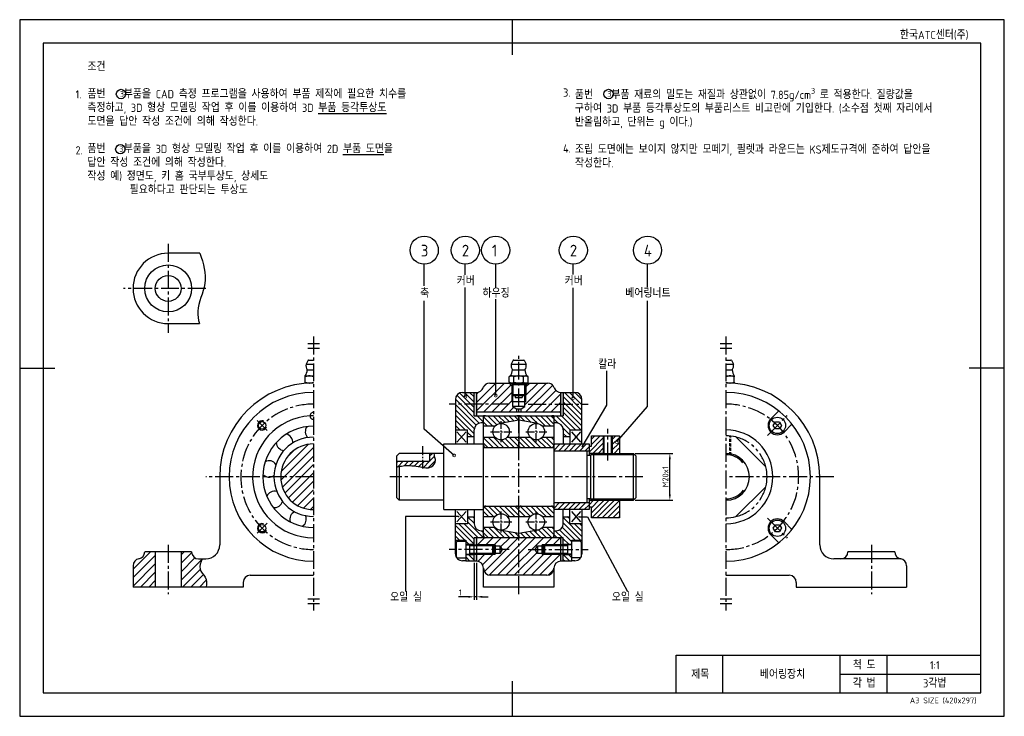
# Model space of a CAD drawing. Header units: millimetres. Extents: x 0 to 420, y 0 to 297.
import ezdxf
from ezdxf.enums import TextEntityAlignment as Align

# ---------------------------------------------------------------- set-up
doc = ezdxf.new("R2010")
doc.units = ezdxf.units.MM
doc.header["$LTSCALE"] = 0.4
for name, pattern in [('CENTER2', [28.575, 19.05, -3.175, 3.175, -3.175]), ('HIDDEN2', [4.7625, 3.175, -1.5875]), ('PHANTOM2', [31.75, 15.875, -3.175, 3.175, -3.175, 3.175, -3.175])]:
    doc.linetypes.add(name, pattern=pattern)
for name, color, linetype in [('가는선', 1, 'Continuous'), ('가상선', 1, 'PHANTOM2'), ('문자', 2, 'Continuous'), ('숨은선', 2, 'HIDDEN2'), ('외형선', 3, 'Continuous'), ('윤곽선', 5, 'Continuous'), ('중심선', 1, 'CENTER2')]:
    doc.layers.add(name, color=color, linetype=linetype)
doc.styles.get("Standard").update_dxf_attribs({"font": 'isocp.shx', "bigfont": 'whgtxt.shx'})
doc.dimstyles.new('ISO-25', dxfattribs={"dimtxt": 2.5, "dimasz": 2.5, "dimexe": 1.25, "dimexo": 0.625, "dimtad": 1, "dimdec": 4, "dimtxsty": 'Standard', "dimcen": 2.5, "dimadec": 4, "dimazin": 2, "dimtfac": 1, "dimtdec": 4, "dimtmove": 0, "dimatfit": 3, "dimfxl": 0, "dimarcsym": 0})

# ---------------------------------------------------------------- blocks, each defined once
blk = doc.blocks.new('_DotSmall')
at = {"color": 0, "linetype": 'ByBlock', "const_width": 0.5}
blk.add_lwpolyline([(-0.0625, 0, 1), (0.0625, 0, 1)], format="xyb", close=True, dxfattribs=at)
blk = doc.blocks.new('*D5')
at = {"color": 0, "lineweight": -2, "transparency": 16777216}
for p, q in [((193.86, 65.48), (193.86, 49.7)), ((194.86, 65.48), (194.86, 49.7)), ((191.36, 50.95), (187.11, 50.95)), ((194.86, 50.95), (193.86, 50.95)), ((197.36, 50.95), (199.86, 50.95))]:
    blk.add_line(p, q, dxfattribs=at)
at = {"color": 0, "transparency": 16777216}
for points in [[(191.36, 51.37), (191.36, 50.54), (193.86, 50.95)], [(197.36, 51.37), (197.36, 50.54), (194.86, 50.95)]]:
    blk.add_solid(points, dxfattribs=at)
at = {"layer": 'Defpoints', "color": 0, "transparency": 16777216}
for p in [(193.86, 66.1), (194.86, 66.1), (193.86, 50.95)]:
    blk.add_point(p, dxfattribs=at)
at = {"color": 0, "transparency": 16777216, "insert": (187.98, 52.83), "char_height": 2.5, "attachment_point": 5}
blk.add_mtext('1', dxfattribs=at)
blk = doc.blocks.new('*D6')
at = {"color": 0, "lineweight": -2, "transparency": 16777216}
for p, q in [((262.48, 112.1), (278.57, 112.1)), ((277.32, 94.6), (277.32, 109.6)), ((262.48, 92.1), (278.57, 92.1))]:
    blk.add_line(p, q, dxfattribs=at)
at = {"color": 0, "transparency": 16777216}
for points in [[(276.9, 109.6), (277.74, 109.6), (277.32, 112.1)], [(276.9, 94.6), (277.74, 94.6), (277.32, 92.1)]]:
    blk.add_solid(points, dxfattribs=at)
at = {"layer": 'Defpoints', "color": 0, "transparency": 16777216}
for p in [(261.86, 112.1), (277.32, 112.1), (261.86, 92.1)]:
    blk.add_point(p, dxfattribs=at)
at = {"color": 0, "transparency": 16777216, "insert": (275.44, 102.1), "char_height": 2.5, "attachment_point": 5, "rotation": 90}
blk.add_mtext('M20x1', dxfattribs=at)
blk = doc.blocks.new('*U4')
at = {"layer": '가는선'}
h = blk.add_hatch(dxfattribs=at)
h.set_pattern_fill('ANSI31', color=256, scale=0.8)
h.paths.add_polyline_path([(230.85858, 66.10285), (230.85858, 69.10252), (223.88823, 69.10249), (222.85881, 69.10249), (222.85881, 69.48149), (220.85881, 69.48148), (219.88481, 71.10248), (220.8588, 72.72348), (222.8588, 72.72349), (222.8588, 73.10249), (230.85858, 73.10252), (230.85858, 76.10285), (194.85858, 76.10285), (194.85858, 73.1024), (201.82939, 73.10242), (202.8588, 73.10242), (202.8588, 72.72342), (204.8588, 72.72343), (205.8328, 71.10243), (204.85881, 69.48143), (202.85881, 69.48142), (202.85881, 69.10242), (194.85858, 69.1024), (194.85858, 66.10285, -0.414213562), (197.85858, 63.10285, 0.414213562), (200.85858, 60.10285), (224.85858, 60.10285, 0.414213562), (227.85858, 63.10285, -0.414213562)])
h.paths.add_polyline_path([(202.85881, 69.48142), (202.2084, 69.48142), (201.8294, 69.10242), (202.85881, 69.10242)], flags=17)
h.paths.add_polyline_path([(202.8588, 73.10242), (201.82939, 73.10242), (202.20839, 72.72342), (202.8588, 72.72342)], flags=17)
h.paths.add_polyline_path([(223.50923, 69.48149), (222.85881, 69.48149), (222.85881, 69.10249), (223.88823, 69.10249)], flags=17)
h.paths.add_polyline_path([(223.88822, 73.10249), (222.8588, 73.10249), (222.8588, 72.72349), (223.50922, 72.72349)], flags=16)
h.paths.add_polyline_path([(209.85858, 141.10285), (209.35858, 141.10285), (209.35858, 142.10285), (200.51544, 142.10285, 0.317837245), (197.68701, 140.10285, -0.317837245), (194.85858, 138.10285), (194.85858, 129.60285), (211.85858, 129.60285), (211.85858, 131.14507), (210.26458, 132.10285), (210.26458, 134.10285), (209.85858, 134.10285)])
h.paths.add_polyline_path([(210.26458, 136.8103), (209.85858, 137.2163), (209.85858, 134.10285), (210.26458, 134.10285)], flags=17)
h.paths.add_polyline_path([(230.85858, 138.10285, -0.317837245), (228.03016, 140.10285, 0.317837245), (225.20173, 142.10285), (216.35858, 142.10285), (216.35858, 141.10285), (215.85858, 141.10285), (215.85858, 137.2163), (215.85858, 134.10285), (215.45258, 134.10285), (215.45258, 132.10285), (213.85858, 131.14507), (213.85858, 129.60285), (230.85858, 129.60285)])
h.paths.add_polyline_path([(215.85858, 137.2163), (215.45258, 136.8103), (215.45258, 134.10285), (215.85858, 134.10285)], flags=17)
h = blk.add_hatch(color=256, dxfattribs=at)
h.dxf.hatch_style = 1
h.paths.add_polyline_path([(209.85858, 142.10285), (209.35858, 142.10285), (209.35858, 141.10285), (209.85858, 141.10285)])
h.paths.add_polyline_path([(216.35858, 142.10285), (215.85858, 142.10285), (215.85858, 141.10285), (216.35858, 141.10285)])
h = blk.add_hatch(dxfattribs=at)
h.set_pattern_fill('ANSI31', color=256, scale=0.5, angle=90)
h.paths.add_polyline_path([(193.85858, 68.85239), (190.25882, 68.85238), (190.25882, 66.10285), (193.85858, 66.10285)])
h.paths.add_polyline_path([(197.85858, 79.10285), (196.85858, 79.10285, -0.414213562), (193.85858, 82.10285), (193.85858, 85.10285), (191.05858, 85.10285), (191.05858, 82.10285), (185.85858, 82.10285), (185.85858, 75.10237), (190.25879, 75.10238), (190.2588, 73.35238), (193.85858, 73.35239), (193.85858, 76.10285), (197.85858, 76.10285)])
h.paths.add_polyline_path([(196.85858, 125.10285), (197.85858, 125.10285), (197.85858, 128.10285), (193.85858, 128.10285), (193.85858, 138.10285), (188.85858, 138.10285, 0.414213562), (185.85858, 135.10285), (185.85858, 122.10285), (191.05858, 122.10285), (191.05858, 119.10285), (193.85858, 119.10285), (193.85858, 122.10285, -0.414213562)])
h = blk.add_hatch(color=256, dxfattribs=at)
h.dxf.hatch_style = 1
h.paths.add_polyline_path([(194.85858, 69.1024), (193.85858, 69.10239), (193.85858, 66.10285), (194.85858, 66.10285)])
h.paths.add_polyline_path([(194.85858, 76.10285), (193.85858, 76.10285), (193.85858, 73.10239), (194.85858, 73.1024)])
h.paths.add_polyline_path([(231.85858, 69.10252), (230.85858, 69.10252), (230.85858, 66.10285), (231.85858, 66.10285)])
h.paths.add_polyline_path([(231.85858, 76.10285), (230.85858, 76.10285), (230.85858, 73.10252), (231.85858, 73.10252)])
h.paths.add_polyline_path([(231.85858, 138.10285), (230.85858, 138.10285), (230.85858, 128.10285), (231.85858, 128.10285)])
h.paths.add_polyline_path([(194.85858, 138.10285), (193.85858, 138.10285), (193.85858, 128.10285), (194.85858, 128.10285)])
h = blk.add_hatch(dxfattribs=at)
h.set_pattern_fill('ANSI31', color=256, scale=0.5, angle=90)
h.paths.add_polyline_path([(235.45882, 68.85253), (231.85858, 68.85252), (231.85858, 66.10285), (235.45882, 66.10285)])
h.paths.add_polyline_path([(239.85858, 82.10285), (234.65858, 82.10285), (234.65858, 85.10285), (231.85858, 85.10285), (231.85858, 82.10285, -0.414213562), (228.85858, 79.10285), (227.85858, 79.10285), (227.85858, 76.10285), (231.85858, 76.10285), (231.85858, 73.35252), (235.4588, 73.35253), (235.45879, 75.10253), (239.85858, 75.10255)])
h.paths.add_polyline_path([(239.85858, 135.10285, 0.414213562), (236.85858, 138.10285), (231.85858, 138.10285), (231.85858, 128.10285), (227.85858, 128.10285), (227.85858, 125.10285), (228.85858, 125.10285, -0.414213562), (231.85858, 122.10285), (231.85858, 119.10285), (234.65858, 119.10285), (234.65858, 122.10285), (239.85858, 122.10285)])
h = blk.add_hatch(dxfattribs=at)
h.set_pattern_fill('ANSI31', color=256, scale=0.5, angle=90)
h.paths.add_polyline_path([(212.85858, 126.23945), (212.85858, 127.10285, 0.414213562), (211.85858, 128.10285), (198.85858, 128.10285, 0.414213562), (197.85858, 127.10285), (197.85858, 123.70185), (202.75046, 123.70185, -0.167307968), (204.74908, 124.80952)])
h.paths.add_polyline_path([(227.85858, 127.10285, 0.414213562), (226.85858, 128.10285), (213.85858, 128.10285, 0.414213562), (212.85858, 127.10285), (212.85858, 126.23945), (220.96809, 124.80952, -0.167307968), (222.96671, 123.70185), (227.85858, 123.70185)])
h.paths.add_polyline_path([(212.85858, 119.00385), (207.96671, 119.00385, -0.445147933), (202.75046, 119.00385), (197.85858, 119.00385), (197.85858, 115.60285, 0.414213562), (198.85858, 114.60285), (211.85858, 114.60285, 0.414213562), (212.85858, 115.60285)])
h.paths.add_polyline_path([(227.85858, 119.00385), (222.96671, 119.00385, -0.445147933), (217.75046, 119.00385), (212.85858, 119.00385), (212.85858, 115.60285, 0.414213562), (213.85858, 114.60285), (226.85858, 114.60285, 0.414213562), (227.85858, 115.60285)])
h.paths.add_polyline_path([(212.85858, 88.60285, 0.414213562), (211.85858, 89.60285), (198.85858, 89.60285, 0.414213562), (197.85858, 88.60285), (197.85858, 85.20185), (202.75046, 85.20185, -0.445147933), (207.96671, 85.20185), (212.85858, 85.20185)])
h.paths.add_polyline_path([(227.85858, 88.60285, 0.414213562), (226.85858, 89.60285), (213.85858, 89.60285, 0.414213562), (212.85858, 88.60285), (212.85858, 85.20185), (217.75046, 85.20185, -0.445147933), (222.96671, 85.20185), (227.85858, 85.20185)])
h.paths.add_polyline_path([(204.74908, 79.39617, -0.167307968), (202.75046, 80.50385), (197.85858, 80.50385), (197.85858, 77.10285, 0.414213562), (198.85858, 76.10285), (211.85858, 76.10285, 0.414213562), (212.85858, 77.10285), (212.85858, 77.96625)])
h.paths.add_polyline_path([(227.85858, 80.50385), (222.96671, 80.50385, -0.167307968), (220.96809, 79.39617), (212.85858, 77.96625), (212.85858, 77.10285, 0.414213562), (213.85858, 76.10285), (226.85858, 76.10285, 0.414213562), (227.85858, 77.10285)])
h = blk.add_hatch(dxfattribs=at)
h.set_pattern_fill('ANSI31', color=256, scale=0.5)
h.paths.add_polyline_path([(255.85858, 92.10285), (244.84423, 92.10285), (243.31708, 92.10285), (242.85858, 91.64435), (242.85858, 89.10285), (243.85858, 89.10285), (243.85858, 84.60285), (255.85858, 84.60285)])
h.paths.add_polyline_path([(243.90632, 92.64435), (243.85858, 92.64435), (243.31708, 92.10285), (244.84423, 92.10285)])
h.paths.add_polyline_path([(248.85858, 119.60285), (243.85858, 119.60285), (243.85858, 115.10285), (242.85858, 115.10285), (242.85858, 112.56135), (243.31708, 112.10285), (248.85858, 112.10285)])
h.paths.add_polyline_path([(255.85858, 119.60285), (252.85858, 119.60285), (252.85858, 112.10285), (255.85858, 112.10285)])
h.paths.add_polyline_path([(252.85858, 119.60285), (252.47958, 119.60285), (252.47958, 112.10285), (252.85858, 112.10285)])
h.paths.add_polyline_path([(249.23758, 119.60285), (248.85858, 119.60285), (248.85858, 112.10285), (249.23758, 112.10285)])
h.paths.add_polyline_path([(244.84423, 112.10285), (243.31708, 112.10285), (243.85858, 111.56135), (243.90632, 111.56135)])
h = blk.add_hatch(dxfattribs=at)
h.set_pattern_fill('ANSI31', color=256, scale=0.8)
h.paths.add_polyline_path([(125.33953, 116.10285, 1), (125.33953, 88.10285)])
h = blk.add_hatch(dxfattribs=at)
h.set_pattern_fill('ANSI31', color=256, scale=0.5)
h.paths.add_polyline_path([(242.85858, 116.10285), (227.85858, 116.10285), (227.85858, 113.10285), (242.85858, 113.10285)])
h.paths.add_polyline_path([(242.85858, 91.10285), (227.85858, 91.10285), (227.85858, 88.10285), (242.85858, 88.10285)])
h = blk.add_hatch(dxfattribs=at)
h.set_pattern_fill('ANSI31', color=256, scale=0.5)
h.set_pattern_definition([(45, (0, -1), (-1.122532, 1.122532), [])])
edge = h.paths.add_edge_path()
edge.add_spline(control_points=[(161.85858, 106.50835), (162.4406, 106.62737), (165.41975, 107.1359), (169.91008, 106.6702), (175.30843, 105.29302), (177.82889, 108.5397), (176.95273, 110.60807), (176.86779, 111.64839), (176.87005, 112.10285)], knot_values=[3.016205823, 3.016205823, 3.016205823, 3.016205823, 4.801372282, 12.150391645, 16.740534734, 20.002934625, 21.781942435, 23.146512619, 23.146512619, 23.146512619, 23.146512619], degree=3, periodic=0)
edge.add_line((176.87005, 112.10285), (174.85858, 112.10285))
edge.add_line((174.85858, 112.10285), (174.85858, 108.60285))
edge.add_line((174.85858, 108.60285), (160.85858, 108.60285))
edge.add_line((160.85858, 108.60285), (160.85858, 106.28666))
edge.add_spline(control_points=[(160.85858, 106.28666), (161.19186, 106.36554), (161.52519, 106.44017), (161.85858, 106.50835)], knot_values=[1.99359643, 1.99359643, 1.99359643, 1.99359643, 3.016205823, 3.016205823, 3.016205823, 3.016205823], degree=3, periodic=0)
h = blk.add_hatch(dxfattribs=at)
h.set_pattern_fill('ANSI31', color=256, scale=0.8)
h.paths.add_polyline_path([(57.83953, 70.10285), (53.33953, 70.10285, -0.365977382), (50.83953, 67.14481, 0.365977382), (48.33953, 64.18677), (48.33953, 55.10285), (57.83953, 55.10285)])
edge = h.paths.add_edge_path()
edge.add_spline(control_points=[(79.56088, 55.10285), (79.84683, 56.63295), (79.78643, 59.39447), (75.97042, 62.72566), (77.19834, 65.60128), (77.83953, 67.10285)], knot_values=[0, 0, 0, 0, 4.505482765, 8.539044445, 12.946902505, 12.946902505, 12.946902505, 12.946902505], degree=3, periodic=0)
edge.add_line((77.83953, 67.10285), (76.33953, 67.10285))
edge.add_arc((76.33953, 70.10285), 3, 180, 270, ccw=False)
edge.add_line((73.33953, 70.10285), (68.83953, 70.10285))
edge.add_line((68.83953, 70.10285), (68.83953, 55.10285))
edge.add_line((68.83953, 55.10285), (79.56088, 55.10285))
for p, q in [((203.03982, 182.8388), (203.03982, 192.73048)), ((203.03982, 136.78119), (203.03982, 177.91734))]:
    blk.add_line(p, q)
for points in [[(172.57017, 183.54566), (172.57017, 192.73048)], [(190.08439, 188.15277), (190.08439, 192.73048)], [(236.14808, 188.3157), (236.14808, 192.73048)], [(267.82045, 182.98452), (267.82045, 192.73048)], [(190.08439, 136.2717), (190.08439, 182.86796)], [(236.14808, 135.77191), (236.14808, 182.74482)], [(185.31672, 111.25519), (172.57017, 122.4669), (172.57017, 177.11314)], [(254.70782, 116.9536), (267.82045, 132.13285), (267.82045, 177.19244)]]:
    blk.add_lwpolyline(points)
for centre in [(43.2165, 265.31547), (251.17406, 265.31547), (42.92693, 241.7741)]:
    blk.add_circle(centre, 2)
at = {"layer": 'Defpoints'}
blk.add_lwpolyline([(0, 0), (420, 0), (420, 297), (0, 297)], close=True, dxfattribs=at)
at = {"layer": '가는선'}
for p, q in [((122.83953, 158.90285), (127.83953, 158.90285)), ((122.83953, 156.90285), (127.83953, 156.90285)), ((298.78392, 158.90285), (303.78392, 158.90285)), ((298.78392, 156.90285), (303.78392, 156.90285)), ((209.85858, 141.10285), (209.85858, 134.10285)), ((210.31316, 141.4894), (210.31316, 136.76172)), ((215.404, 136.76172), (215.404, 141.4894)), ((215.85858, 134.10285), (215.85858, 141.10285)), ((248.85858, 119.60285), (248.85858, 112.10285)), ((252.85858, 112.10285), (252.85858, 119.60285)), ((249.23758, 112.10285), (243.31708, 112.10285)), ((262.46058, 111.50085), (243.80153, 111.50085)), ((243.80153, 92.70485), (262.46058, 92.70485)), ((243.31708, 92.10285), (255.85858, 92.10285)), ((202.24739, 72.68442), (192.0088, 72.68439)), ((202.8588, 73.10242), (194.8588, 73.1024)), ((230.8588, 73.10252), (222.8588, 73.10249)), ((233.7088, 72.68453), (223.47022, 72.68449)), ((192.00881, 69.52039), (202.2474, 69.52042)), ((194.85881, 69.1024), (202.85881, 69.10242)), ((222.85881, 69.10249), (230.85881, 69.10252)), ((223.47023, 69.52049), (233.70881, 69.52053)), ((122.83953, 50.10285), (127.83953, 50.10285)), ((122.83953, 48.10285), (127.83953, 48.10285)), ((298.78392, 50.10285), (303.78392, 50.10285)), ((298.78392, 48.10285), (303.78392, 48.10285)), ((300, 10), (300, 26.00228)), ((350, 10), (350, 26.00228)), ((370, 10), (370, 26.00228)), ((350, 17.99458), (410, 17.99458))]:
    blk.add_line(p, q, dxfattribs=at)
for centre, radius, start, end in [((103.41922, 124.02316), 2, 72.1835569, 341.4280953), ((301.28392, 102.10285), 9.398, 39.8764705, 90), ((301.28392, 102.10285), 9.398, 270, 322.561971), ((103.41922, 80.18254), 2, 74.1799682, 337.2678983)]:
    blk.add_arc(centre, radius, start, end, dxfattribs=at)
for points, knots in [([(76.87548, 197.42346), (78.44311, 193.09376), (80.66165, 184.79326), (75.1861, 174.84109), (76.1603, 169.17042), (76.66744, 167.42346)], [3.856666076, 3.856666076, 3.856666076, 3.856666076, 17.095718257, 29.272728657, 34.696380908, 34.696380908, 34.696380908, 34.696380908]), ([(160.85858, 106.28666), (161.77366, 106.50325), (165.08517, 107.1706), (169.91008, 106.6702), (175.30843, 105.29302), (177.82889, 108.5397), (176.95273, 110.60807), (176.86779, 111.64839), (176.87005, 112.10285)], [1.99359643, 1.99359643, 1.99359643, 1.99359643, 4.801372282, 12.150391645, 16.740534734, 20.002934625, 21.781942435, 23.146512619, 23.146512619, 23.146512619, 23.146512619]), ([(77.83953, 67.10285), (77.19834, 65.60128), (75.97042, 62.72566), (79.78643, 59.39447), (79.84683, 56.63295), (79.56088, 55.10285)], [0, 0, 0, 0, 4.40785806, 8.441419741, 12.946902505, 12.946902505, 12.946902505, 12.946902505])]:
    blk.add_open_spline(points, degree=3, knots=knots, dxfattribs=at)
at = {"layer": '가상선'}
for centre, radius, start, end in [((125.33953, 128.10285), 1.5, 181.6529922, 270), ((301.28392, 102.10285), 17.5, 13.9972809, 76.0027191), ((301.28392, 102.10285), 17.5, 283.9972809, 346.0027191)]:
    blk.add_arc(centre, radius, start, end, dxfattribs=at)
at = {"layer": '숨은선'}
for p, q in [((302.88392, 111.36365), (302.88392, 119.52955)), ((303.28392, 111.28557), (303.28392, 119.48818))]:
    blk.add_line(p, q, dxfattribs=at)
at = {"layer": '외형선'}
for p, q in [((210, 297), (210, 282)), ((76.87548, 197.42346), (63.33953, 197.42346)), ((63.33953, 167.42346), (76.66744, 167.42346)), ((123.03281, 151.79801), (122.14539, 150.15764)), ((123.20872, 151.90285), (125.33953, 151.90285)), ((210.55187, 151.79801), (209.66445, 150.15764)), ((210.72778, 151.90285), (214.98939, 151.90285)), ((215.1653, 151.79801), (216.05272, 150.15764)), ((301.28392, 151.90285), (303.41473, 151.90285)), ((303.59064, 151.79801), (304.47806, 150.15764)), ((0, 148.5), (15, 148.5)), ((122.14539, 150.15764), (125.33953, 150.15764)), ((122.68953, 147.67615), (125.33953, 147.67615)), ((209.66445, 150.15764), (216.05272, 150.15764)), ((210.20858, 147.67615), (215.50858, 147.67615)), ((301.28392, 150.15764), (304.47806, 150.15764)), ((301.28392, 147.67615), (303.93392, 147.67615)), ((420, 148.5), (405, 148.5)), ((121.83953, 145.10285), (125.33953, 145.10285)), ((121.83953, 142.41545), (121.83953, 144.79024)), ((209.35858, 145.10285), (208.81713, 144.79024)), ((208.81713, 142.41545), (208.81713, 144.79024)), ((209.35858, 145.10285), (216.35858, 145.10285)), ((210.83786, 142.41545), (210.83786, 144.79024)), ((214.87931, 142.41545), (214.87931, 144.79024)), ((216.35858, 145.10285), (216.90004, 144.79024)), ((216.90004, 142.41545), (216.90004, 144.79024)), ((301.28392, 145.10285), (304.78392, 145.10285)), ((304.78392, 142.41545), (304.78392, 144.79024)), ((125.33953, 142.10285), (121.83953, 142.10285)), ((121.83953, 141.94943), (121.83953, 142.10285)), ((200.51544, 142.10285), (225.20173, 142.10285)), ((209.35858, 142.10285), (208.81713, 142.41545)), ((209.35858, 141.10285), (209.35858, 142.10285)), ((209.85858, 141.10285), (209.35858, 141.10285)), ((209.85858, 142.10285), (209.85858, 137.2163)), ((209.85858, 141.4894), (215.85858, 141.4894)), ((215.85858, 142.10285), (215.85858, 137.2163)), ((216.35858, 141.10285), (215.85858, 141.10285)), ((216.35858, 142.10285), (216.90004, 142.41545)), ((216.35858, 142.10285), (216.35858, 141.10285)), ((304.78392, 142.10285), (301.28392, 142.10285)), ((304.78392, 141.94943), (304.78392, 142.10285)), ((185.85858, 135.10285), (185.85858, 116.10285)), ((188.85858, 138.10285), (194.85858, 138.10285)), ((193.85858, 128.10285), (193.85858, 138.10285)), ((194.85858, 138.10285), (194.85858, 128.10285)), ((209.85858, 137.2163), (215.85858, 137.2163)), ((210.47203, 136.60285), (209.85858, 137.2163)), ((210.26458, 136.8103), (210.26458, 132.10285)), ((215.24513, 136.60285), (210.47203, 136.60285)), ((211.35858, 136.60285), (211.35858, 135.90285)), ((211.35858, 135.90285), (214.35858, 135.90285)), ((214.35858, 136.60285), (214.35858, 135.90285)), ((215.24513, 136.60285), (215.85858, 137.2163)), ((215.45258, 132.10285), (215.45258, 136.8103)), ((230.85858, 138.10285), (236.85858, 138.10285)), ((230.85858, 128.10285), (230.85858, 138.10285)), ((231.85858, 138.10285), (231.85858, 128.10285)), ((239.85858, 116.10285), (239.85858, 135.10285)), ((215.85858, 134.10285), (209.85858, 134.10285)), ((210.26458, 132.10285), (211.85858, 131.14507)), ((215.45258, 132.10285), (210.26458, 132.10285)), ((211.85858, 131.14507), (211.85858, 129.60285)), ((211.85858, 131.14507), (213.85858, 131.14507)), ((213.85858, 131.14507), (215.45258, 132.10285)), ((213.85858, 129.60285), (213.85858, 131.14507)), ((321.61797, 128.09374), (323.75372, 130.22949)), ((193.85858, 128.10285), (197.85858, 128.10285)), ((230.85858, 129.60285), (194.85858, 129.60285)), ((197.85858, 76.10285), (197.85858, 128.10285)), ((198.56761, 128.05958), (197.85858, 128.05958)), ((198.85858, 128.10285), (211.85858, 128.10285)), ((212.85858, 126.23945), (204.74908, 124.80952)), ((213.56761, 128.05958), (212.14956, 128.05958)), ((212.85858, 127.10285), (212.85858, 114.60285)), ((220.96809, 124.80952), (212.85858, 126.23945)), ((213.85858, 128.10285), (226.85858, 128.10285)), ((227.85858, 128.05958), (227.14956, 128.05958)), ((227.85858, 128.10285), (231.85858, 128.10285)), ((227.85858, 128.10285), (227.85858, 76.10285)), ((320.37581, 126.85158), (321.61797, 128.09374)), ((185.85858, 122.10285), (191.05858, 122.10285)), ((191.05858, 116.10285), (191.05858, 122.10285)), ((193.85858, 116.10285), (193.85858, 122.10285)), ((197.85858, 125.10285), (196.85858, 125.10285)), ((202.75046, 123.70185), (197.85858, 123.70185)), ((227.85858, 123.70185), (222.96671, 123.70185)), ((228.85858, 125.10285), (227.85858, 125.10285)), ((231.85858, 122.10285), (231.85858, 116.10285)), ((234.65858, 122.10285), (239.85858, 122.10285)), ((234.65858, 122.10285), (234.65858, 116.10285)), ((321.47218, 124.02316), (322.33821, 125.52316)), ((322.33821, 122.52316), (321.47218, 124.02316)), ((322.33821, 125.52316), (324.07026, 125.52316)), ((324.07026, 122.52316), (322.33821, 122.52316)), ((324.07026, 125.52316), (324.93628, 124.02316)), ((324.93628, 124.02316), (324.07026, 122.52316)), ((329.41057, 124.57264), (326.03266, 121.19473)), ((186.51352, 121.34716), (190.40365, 116.85854)), ((190.40365, 121.34716), (186.51352, 116.85854)), ((193.85858, 119.10285), (191.05858, 119.10285)), ((197.85858, 119.00385), (202.75046, 119.00385)), ((207.96671, 119.00385), (217.75046, 119.00385)), ((222.96671, 119.00385), (227.85858, 119.00385)), ((234.65858, 119.10285), (231.85858, 119.10285)), ((235.31352, 121.34716), (239.20365, 116.85854)), ((239.20365, 121.34716), (235.31352, 116.85854)), ((243.85858, 119.60285), (255.85858, 119.60285)), ((243.85858, 115.10285), (243.85858, 119.60285)), ((249.23758, 119.60285), (249.23758, 112.10285)), ((252.47958, 112.10285), (252.47958, 119.60285)), ((255.85858, 119.60285), (255.85858, 112.10285)), ((305.51675, 119.08322), (318.2643, 106.33567)), ((180.85858, 116.10285), (197.85858, 116.10285)), ((180.85858, 88.10285), (180.85858, 116.10285)), ((197.85858, 114.60285), (227.85858, 114.60285)), ((227.85858, 116.10285), (242.85858, 116.10285)), ((242.85858, 116.10285), (242.85858, 111.30285)), ((242.85858, 115.10285), (243.85858, 115.10285)), ((160.85858, 111.10285), (161.85858, 112.10285)), ((160.85858, 93.10285), (160.85858, 111.10285)), ((180.85858, 112.10285), (161.85858, 112.10285)), ((174.85858, 112.10285), (174.85858, 108.60285)), ((242.85858, 113.10285), (227.85858, 113.10285)), ((241.85858, 113.10285), (241.85858, 91.10285)), ((241.85858, 111.30285), (243.45858, 111.30285)), ((243.85858, 111.56135), (242.85858, 112.56135)), ((243.45858, 111.30285), (244.84423, 112.10285)), ((243.45858, 111.30285), (243.45858, 92.90285)), ((243.90632, 111.56135), (243.85858, 111.56135)), ((243.85858, 111.53379), (243.85858, 111.56135)), ((244.84423, 92.10285), (244.84423, 112.10285)), ((244.84423, 112.10285), (261.85858, 112.10285)), ((261.85858, 92.10285), (261.85858, 112.10285)), ((262.85858, 111.10285), (261.85858, 112.10285)), ((262.85858, 111.10285), (262.85858, 93.10285)), ((174.85858, 108.60285), (160.85858, 108.60285)), ((161.85858, 106.50835), (161.85858, 92.10285)), ((85.33953, 102.10285), (85.33953, 73.10285)), ((341.28392, 73.10285), (341.28392, 102.10285)), ((318.2643, 97.87002), (305.51675, 85.12247)), ((160.85858, 93.10285), (161.85858, 92.10285)), ((241.85858, 92.90285), (243.45858, 92.90285)), ((242.85858, 92.90285), (242.85858, 88.10285)), ((242.85858, 91.64435), (243.85858, 92.64435)), ((243.45858, 92.90285), (244.84423, 92.10285)), ((243.85858, 92.64435), (243.85858, 92.67191)), ((243.85858, 92.64435), (243.90632, 92.64435)), ((262.85858, 93.10285), (261.85858, 92.10285)), ((180.85858, 92.10285), (161.85858, 92.10285)), ((197.85858, 89.60285), (227.85858, 89.60285)), ((212.85858, 77.10285), (212.85858, 89.60285)), ((227.85858, 91.10285), (242.85858, 91.10285)), ((243.85858, 89.10285), (242.85858, 89.10285)), ((243.85858, 84.60285), (243.85858, 89.10285)), ((244.84423, 92.10285), (261.85858, 92.10285)), ((255.85858, 92.10285), (255.85858, 84.60285)), ((180.85858, 88.10285), (197.85858, 88.10285)), ((185.85858, 69.32542), (185.85858, 88.10285)), ((186.51352, 87.34716), (190.40365, 82.85854)), ((190.40365, 87.34716), (186.51352, 82.85854)), ((191.05858, 88.10285), (191.05858, 82.10285)), ((191.05858, 85.10285), (193.85858, 85.10285)), ((193.85858, 88.10285), (193.85858, 82.10285)), ((197.85858, 85.20185), (202.75046, 85.20185)), ((207.96671, 85.20185), (217.75046, 85.20185)), ((222.96671, 85.20185), (227.85858, 85.20185)), ((242.85858, 88.10285), (227.85858, 88.10285)), ((231.85858, 82.10285), (231.85858, 88.10285)), ((231.85858, 85.10285), (234.65858, 85.10285)), ((234.65858, 82.10285), (234.65858, 88.10285)), ((235.31352, 87.34716), (239.20365, 82.85854)), ((239.20365, 87.34716), (235.31352, 82.85854)), ((239.85858, 88.10285), (239.85858, 69.32558)), ((255.85858, 84.60285), (243.85858, 84.60285)), ((191.05858, 82.10285), (185.85858, 82.10285)), ((202.75046, 80.50385), (197.85858, 80.50385)), ((227.85858, 80.50385), (222.96671, 80.50385)), ((239.85858, 82.10285), (234.65858, 82.10285)), ((321.47218, 80.18254), (322.33821, 81.68254)), ((322.33821, 78.68254), (321.47218, 80.18254)), ((322.33821, 81.68254), (324.07026, 81.68254)), ((324.07026, 81.68254), (324.93628, 80.18254)), ((324.93628, 80.18254), (324.07026, 78.68254)), ((326.03266, 83.01096), (329.41057, 79.63305)), ((193.85858, 66.10285), (193.85858, 76.10285)), ((231.85858, 76.10285), (193.85858, 76.10285)), ((194.85858, 76.10285), (194.85858, 66.10285)), ((196.85858, 79.10285), (197.85858, 79.10285)), ((212.85858, 77.96625), (204.74908, 79.39617)), ((220.96809, 79.39617), (212.85858, 77.96625)), ((227.85858, 79.10285), (228.85858, 79.10285)), ((230.85858, 66.10285), (230.85858, 76.10285)), ((231.85858, 66.10285), (231.85858, 76.10285)), ((321.61797, 76.11195), (320.37581, 77.35411)), ((323.75372, 73.9762), (321.61797, 76.11195)), ((324.07026, 78.68254), (322.33821, 78.68254)), ((185.85879, 75.10237), (190.25879, 75.10238)), ((186.25882, 68.00237), (186.2588, 74.20237)), ((186.6588, 74.60237), (190.2588, 74.60238)), ((190.25879, 75.10238), (190.25882, 66.10238)), ((190.2588, 73.35238), (193.85858, 73.35239)), ((190.3588, 73.10238), (201.82939, 73.10242)), ((192.00881, 69.10239), (192.0088, 73.10239)), ((201.8294, 69.10242), (201.82939, 73.10242)), ((202.2588, 72.67301), (201.82939, 73.10242)), ((202.20839, 72.72342), (204.8588, 72.72343)), ((202.2588, 72.67301), (202.25881, 69.53184)), ((202.8588, 73.10242), (202.85881, 69.10242)), ((204.8588, 72.72343), (205.8328, 71.10243)), ((204.8588, 72.72343), (204.85881, 69.48143)), ((219.88481, 71.10248), (220.8588, 72.72348)), ((220.8588, 72.72348), (223.50922, 72.72349)), ((220.8588, 72.72348), (220.85881, 69.48148)), ((222.85881, 69.10249), (222.8588, 73.10249)), ((223.4588, 72.67308), (223.88822, 73.10249)), ((223.45881, 69.53191), (223.4588, 72.67308)), ((235.3588, 73.10253), (223.88822, 73.10249)), ((223.88822, 73.10249), (223.88823, 69.10249)), ((231.85858, 73.35252), (235.4588, 73.35253)), ((233.7088, 73.10253), (233.70881, 69.10253)), ((235.45879, 75.10253), (239.85879, 75.10255)), ((235.45882, 66.10253), (235.45879, 75.10253)), ((239.0588, 74.60255), (235.4588, 74.60253)), ((239.4588, 74.20255), (239.45882, 68.00255)), ((73.33953, 70.10285), (53.33953, 70.10285)), ((57.83953, 70.10285), (57.83953, 55.10285)), ((68.83953, 70.10285), (68.83953, 55.10285)), ((186.65882, 67.60237), (190.25882, 67.60238)), ((193.85858, 68.85239), (190.25882, 68.85238)), ((190.35881, 69.10238), (201.8294, 69.10242)), ((202.25881, 69.53184), (201.8294, 69.10242)), ((204.85881, 69.48143), (202.2084, 69.48142)), ((205.8328, 71.10243), (204.85881, 69.48143)), ((220.85881, 69.48148), (219.88481, 71.10248)), ((223.50923, 69.48149), (220.85881, 69.48148)), ((223.45881, 69.53191), (223.88823, 69.10249)), ((235.35881, 69.10253), (223.88823, 69.10249)), ((235.45882, 68.85253), (231.85858, 68.85252)), ((239.05882, 67.60255), (235.45882, 67.60253)), ((373.28392, 70.10285), (353.28392, 70.10285)), ((48.33953, 64.18677), (48.33953, 55.10285)), ((76.33953, 67.10285), (79.33953, 67.10285)), ((190.25882, 66.32543), (188.85859, 66.32542)), ((194.85858, 66.10285), (190.25882, 66.10285)), ((197.85858, 55.10285), (197.85858, 63.10285)), ((227.85858, 63.10285), (227.85858, 55.10285)), ((235.45882, 66.10285), (230.85858, 66.10285)), ((236.85859, 66.32558), (235.45882, 66.32558)), ((375.98854, 67.10285), (347.28392, 67.10285)), ((378.28392, 64.18677), (378.28392, 55.10285)), ((98.33953, 60.10285), (125.33953, 60.10285)), ((224.85858, 60.10285), (200.85858, 60.10285)), ((301.28392, 60.10285), (328.28392, 60.10285)), ((95.33953, 55.10285), (48.33953, 55.10285)), ((95.33953, 57.10285), (95.33953, 55.10285)), ((227.85858, 55.10285), (197.85858, 55.10285)), ((331.28392, 57.10285), (331.28392, 55.10285)), ((331.28392, 55.10285), (378.28392, 55.10285)), ((210, 15), (210, 0))]:
    blk.add_line(p, q, dxfattribs=at)
for centre, radius in [((172.57017, 198.73048), 6), ((190.08439, 198.73048), 6), ((203.03982, 198.73048), 6), ((236.14808, 198.73048), 6), ((267.82045, 198.73048), 6), ((63.33953, 182.42346), 10), ((63.33953, 182.42346), 5.5), ((323.20423, 124.02316), 3.5), ((103.41922, 124.02316), 1.6), ((205.35858, 121.35285), 3.51), ((220.35858, 121.35285), 3.51), ((205.35858, 82.85285), 3.51), ((220.35858, 82.85285), 3.51), ((103.41922, 80.18254), 1.6), ((323.20423, 80.18254), 3.5)]:
    blk.add_circle(centre, radius, dxfattribs=at)
for centre, radius, start, end in [((63.33953, 182.42346), 15, 90, 270), ((123.20872, 151.70285), 0.2, 90, 151.5871761), ((210.72778, 151.70285), 0.2, 90, 151.5871761), ((214.98939, 151.70285), 0.2, 28.4128239, 90), ((303.41473, 151.70285), 0.2, 28.4128239, 90), ((116.71448, 148.22276), 6, 328.6687015, 354.7729981), ((125.33953, 149.55764), 3.25, 169.3612907, 215.3745904), ((204.23354, 148.22276), 6, 328.6687015, 354.7729981), ((212.85858, 149.55764), 3.25, 169.3612907, 215.3745904), ((212.85858, 149.55764), 3.25, 324.6254096, 10.6387093), ((221.48363, 148.22276), 6, 185.2270019, 211.3312985), ((301.28392, 149.55764), 3.25, 324.6254096, 10.6387093), ((309.90897, 148.22276), 6, 185.2270019, 211.3312985), ((125.33953, 102.10285), 40, 90, 180), ((194.85858, 141.10285), 3, 270, 340.5287794), ((200.51544, 139.10285), 3, 90, 160.5287794), ((225.20173, 139.10285), 3, 19.4712206, 90), ((230.85858, 141.10285), 3, 199.4712206, 270), ((301.28392, 102.10285), 40, 0, 90), ((125.33953, 102.10285), 36, 90, 270), ((188.85858, 135.10285), 3, 90, 180), ((236.85858, 135.10285), 3, 0, 90), ((301.28392, 102.10285), 36, 270, 90), ((125.33953, 102.10285), 26, 93.3059843, 270), ((125.33953, 128.10285), 1.5, 90, 139.4100501), ((198.85858, 127.10285), 1, 90, 180), ((211.85858, 127.10285), 1, 0, 90), ((213.85858, 127.10285), 1, 90, 180), ((226.85858, 127.10285), 1, 0, 90), ((323.20423, 124.02316), 4, 135, 315), ((125.33953, 102.10285), 21.599, 90, 270), ((125.33953, 121.35285), 3.51, 141.764608, 226.0188114), ((196.85858, 122.10285), 3, 90, 180), ((228.85858, 122.10285), 3, 0, 90), ((301.28392, 102.10285), 20, 270, 90), ((125.33953, 102.10285), 16.901, 90, 270), ((112.96586, 116.8492), 3.51, 353.9811886, 78.235392), ((205.35858, 116.8492), 3.51, 140.0928922, 142.1309529), ((205.35858, 116.8492), 3.51, 37.8690471, 39.9071078), ((220.35858, 116.8492), 3.51, 140.0928922, 142.1309529), ((220.35858, 116.8492), 3.51, 37.8690471, 39.9071078), ((301.28392, 102.10285), 17.5, 76.0027191, 90), ((112.96586, 116.8492), 3.51, 181.764608, 266.0188114), ((125.33953, 102.10285), 14, 90, 270), ((198.85858, 115.60285), 1, 180, 270), ((211.85858, 115.60285), 1, 270, 0), ((213.85858, 115.60285), 1, 180, 270), ((226.85858, 115.60285), 1, 270, 0), ((301.28392, 102.10285), 10, 270, 90), ((106.38198, 105.44557), 3.51, 33.9811886, 118.235392), ((301.28392, 102.10285), 17.5, 346.0027191, 13.9972809), ((106.38198, 105.44557), 3.51, 221.764608, 306.0188114), ((108.66854, 92.47785), 3.51, 73.9811886, 158.235392), ((108.66854, 92.47785), 3.51, 261.764608, 346.0188114), ((198.85858, 88.60285), 1, 90, 180), ((211.85858, 88.60285), 1, 0, 90), ((213.85858, 88.60285), 1, 90, 180), ((226.85858, 88.60285), 1, 0, 90), ((118.75564, 84.01376), 3.51, 113.9811886, 198.235392), ((118.75564, 84.01376), 3.51, 301.764608, 26.0188114), ((205.35858, 87.35649), 3.51, 217.8690471, 219.9071078), ((205.35858, 87.35649), 3.51, 320.0928922, 322.1309529), ((220.35858, 87.35649), 3.51, 217.8690471, 219.9071078), ((220.35858, 87.35649), 3.51, 320.0928922, 322.1309529), ((301.28392, 102.10285), 17.5, 270, 283.9972809), ((323.20423, 80.18254), 4, 45, 225), ((196.85858, 82.10285), 3, 180, 270), ((228.85858, 82.10285), 3, 270, 0), ((198.85858, 77.10285), 1, 180, 270), ((211.85858, 77.10285), 1, 270, 0), ((213.85858, 77.10285), 1, 180, 270), ((226.85858, 77.10285), 1, 270, 0), ((79.33953, 73.10285), 6, 270, 0), ((186.6588, 74.20237), 0.4, 90.0001914, 180.0001914), ((190.3588, 73.20238), 0.1, 180.0001914, 270.0001914), ((235.3588, 73.20253), 0.1, 270.0001914, 0.0001914), ((239.0588, 74.20255), 0.4, 0.0001914, 90.0001914), ((347.28392, 73.10285), 6, 180, 270), ((50.33953, 70.10285), 3, 279.5940682, 0), ((76.33953, 70.10285), 3, 180, 270), ((188.85858, 69.32542), 3, 180, 270.0001914), ((186.65882, 68.00237), 0.4, 180.0001914, 270.0001914), ((190.35882, 69.00238), 0.1, 90.0001914, 180.0001914), ((235.35882, 69.00253), 0.1, 0.0001914, 90.0001914), ((236.85858, 69.32558), 3, 270.0001914, 0), ((239.05882, 68.00255), 0.4, 270.0001914, 0.0001914), ((350.28392, 70.10285), 3, 270, 0), ((376.28392, 70.10285), 3, 180, 260.4059318), ((51.33953, 64.18677), 3, 99.5940682, 180), ((194.85858, 63.10285), 3, 0, 90), ((200.85858, 63.10285), 3, 180, 270), ((224.85858, 63.10285), 3, 270, 0), ((230.85858, 63.10285), 3, 90, 180), ((375.28392, 64.18677), 3, 0, 80.4059318), ((98.33953, 57.10285), 3, 90, 180), ((328.28392, 57.10285), 3, 0, 90)]:
    blk.add_arc(centre, radius, start, end, dxfattribs=at)
for points in [[(121.83953, 144.79024), (121.83953, 145.10285), (121.83953, 145.10285)], [(123.58953, 145.10285), (122.77735, 145.10285), (121.83953, 144.79024)], [(125.33953, 144.79024), (124.4017, 145.10285), (123.58953, 145.10285)], [(209.8275, 145.10285), (209.35858, 145.10285), (208.81713, 144.79024)], [(210.83786, 144.79024), (210.29641, 145.10285), (209.8275, 145.10285)], [(212.85858, 145.10285), (211.92076, 145.10285), (210.83786, 144.79024)], [(214.87931, 144.79024), (213.79641, 145.10285), (212.85858, 145.10285)], [(215.88967, 145.10285), (215.42076, 145.10285), (214.87931, 144.79024)], [(216.90004, 144.79024), (216.35858, 145.10285), (215.88967, 145.10285)], [(303.03392, 145.10285), (302.22175, 145.10285), (301.28392, 144.79024)], [(304.78392, 144.79024), (303.8461, 145.10285), (303.03392, 145.10285)], [(304.78392, 145.10285), (304.78392, 145.10285), (304.78392, 144.79024)], [(121.83953, 142.10285), (121.83953, 142.10285), (121.83953, 142.41545)], [(121.83953, 142.41545), (122.77735, 142.10285), (123.58953, 142.10285)], [(123.58953, 142.10285), (124.4017, 142.10285), (125.33953, 142.41545)], [(208.81713, 142.41545), (209.35858, 142.10285), (209.8275, 142.10285)], [(209.8275, 142.10285), (210.29641, 142.10285), (210.83786, 142.41545)], [(210.83786, 142.41545), (211.92076, 142.10285), (212.85858, 142.10285)], [(212.85858, 142.10285), (213.79641, 142.10285), (214.87931, 142.41545)], [(214.87931, 142.41545), (215.42076, 142.10285), (215.88967, 142.10285)], [(215.88967, 142.10285), (216.35858, 142.10285), (216.90004, 142.41545)], [(301.28392, 142.41545), (302.22175, 142.10285), (303.03392, 142.10285)], [(303.03392, 142.10285), (303.8461, 142.10285), (304.78392, 142.41545)], [(304.78392, 142.41545), (304.78392, 142.10285), (304.78392, 142.10285)]]:
    blk.add_rational_spline(points, [1, 1.0379548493, 1], degree=2, dxfattribs=at)
blk.add_open_spline([(124.20045, 129.07881), (124.07724, 128.93501), (123.98308, 128.76869), (123.86066, 128.41735), (123.83518, 128.23174), (123.84015, 128.05958)], degree=3, knots=[0.9526753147, 0.9526753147, 0.9526753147, 0.9526753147, 1.0220995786, 1.0220995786, 1.0942490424, 1.0942490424, 1.0942490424, 1.0942490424], dxfattribs=at)
at = {"layer": '윤곽선'}
for p, q in [((280, 26.00228), (410, 26.00228)), ((280, 10), (280, 26.00228))]:
    blk.add_line(p, q, dxfattribs=at)
blk.add_lwpolyline([(10, 10), (410, 10), (410, 287), (10, 287)], close=True, dxfattribs=at)
at = {"layer": '중심선'}
for p, q in [((63.33953, 201.42346), (63.33953, 163.42346)), ((79.33953, 182.42346), (44.33953, 182.42346)), ((125.33953, 161.90285), (125.33953, 45.10285)), ((301.28392, 161.90285), (301.28392, 45.10285)), ((212.85858, 52.10285), (212.85858, 154.90285)), ((208.8326, 133.10244), (183.2586, 133.10236)), ((216.88457, 133.10244), (242.45857, 133.10236)), ((105.54054, 121.90184), (101.2979, 126.14448)), ((318.96159, 119.78052), (327.44687, 128.2658)), ((250.85858, 109.10285), (250.85858, 122.60285)), ((125.33953, 102.10285), (79.33953, 102.10285)), ((265.85858, 102.10285), (157.85858, 102.10285)), ((347.28392, 102.10285), (301.28392, 102.10285)), ((318.96159, 84.42518), (327.44687, 75.9399)), ((105.54054, 82.30386), (101.2979, 78.06122)), ((63.33953, 73.10285), (63.33953, 52.10285)), ((363.28392, 73.10285), (363.28392, 52.10285)), ((208.8328, 71.10244), (183.25881, 71.10236)), ((216.88437, 71.10244), (242.45836, 71.10236))]:
    blk.add_line(p, q, dxfattribs=at)
at = {"layer": '중심선', "ltscale": 0.5}
for p, q in [((205.35858, 116.84285), (205.35858, 125.86285)), ((220.35858, 116.84285), (220.35858, 125.86285)), ((200.84858, 121.35285), (209.86858, 121.35285)), ((215.84858, 121.35285), (224.86858, 121.35285)), ((171.85858, 115.10285), (171.85858, 105.60285)), ((205.35858, 78.34285), (205.35858, 87.36285)), ((220.35858, 78.34285), (220.35858, 87.36285)), ((200.84858, 82.85285), (209.86858, 82.85285)), ((215.84858, 82.85285), (224.86858, 82.85285))]:
    blk.add_line(p, q, dxfattribs=at)
at = {"layer": '중심선'}
for centre, radius, start, end in [((125.33953, 102.10285), 31, 90, 270), ((301.28392, 102.10285), 31, 270, 90), ((125.33953, 102.10285), 26, 90, 92.6448792)]:
    blk.add_arc(centre, radius, start, end, dxfattribs=at)
at = {"xscale": 2.5, "yscale": 2.5, "zscale": 2.5}
for p, rotation in [((190.08439, 136.2717), 270), ((203.03982, 136.78119), 270), ((236.14808, 135.77191), 270), ((254.70782, 116.9536), 229.1778186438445), ((185.31672, 111.25519), 318.6655312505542)]:
    blk.add_blockref('_DotSmall', p, dxfattribs=dict(at, rotation=rotation))
for s, insert, char_height, width, attachment_point in [('\\A1;조건\\P\\P품번 {\\fGulim|b0|i0|c129|p50;   } 부품을 CAD 측정 프로그램을 사용하여 부품 제작에 필요한 치수를 측정하고, 3D 형상 모델링 작업 후 이를 이용하여 3D {\\L부품 등각투상도} 도면을 답안 작성 조건에 의해 작성한다.\\P\\P품번 {\\fGulim|b0|i0|c129|p50;   } 부품을 3D 형상 모델링 작업 후 이를 이용하여 2D {\\L부품 도면}을 답안 작성 조건에 의해 작성한다.\\P작성 예) 정면도, 키 홈 국부투상도, 상세도\\P         필요하다고 판단되는 투상도', (28.88918, 250.65177), 3.5, 137.1322907, 4), ('\\A1;\\P\\P품번 {\\fGulim|b0|i0|c129|p50;   } 부품 재료의 밀도는 재질과 상관없이 7.85g/cm{\\H0.7x;\\S3^ ;} 로 적용한다. 질량값을 구하여 3D 부품 등각투상도의 부품리스트 비고란에 기입한다. (소수점 첫째 자리에서 반올림하고, 단위는 g 이다.)\\P\\P조립 도면에는 보이지 않지만 모떼기, 필렛과 라운드는 KS제도규격에 준하여 답안을 작성한다.', (236.84674, 256.78907), 3.5, 137.1322907, 4), ('\\A1;1.', (23.84311, 265.15875), 3.5, 138.280415, 4), ('3', (42.70858, 266.61263), 2.5, 11.5936727, 1), ('\\A1;3.', (231.80067, 265.94756), 3.5, 138.280415, 4), ('3', (250.66614, 266.61263), 2.5, 11.5936727, 1), ('\\A1;4.', (231.80067, 242.0921), 3.5, 138.280415, 4), ('\\A1;2.', (23.84311, 241.30328), 3.5, 138.280415, 4), ('3', (42.41901, 243.07125), 2.5, 11.5936727, 1)]:
    blk.add_mtext(s, dxfattribs=dict(insert=insert, char_height=char_height, width=width, attachment_point=attachment_point))
at = {"layer": '문자'}
for s, height, p in [('한국ATC센터(주)', 3.5, (390.08159, 290.48223)), ('3', 5, (172.7266, 198.54991)), ('2', 5, (190.15851, 198.54991)), ('1', 5, (202.52646, 198.54991)), ('2', 5, (236.2222, 198.54991)), ('4', 5, (267.97688, 198.54991)), ('척 도', 3.5, (360.23509, 21.79434)), ('1:1', 3.5, (390.33584, 21.79434)), ('제목', 3.5, (290.2951, 17.80549)), ('베어링장치', 3.5, (325.41265, 17.80549)), ('각 법', 3.5, (360.23509, 14.04929)), ('3각법', 3.5, (390.33584, 14.04929)), ('A3 SIZE (420x297)', 2.5, (393.91469, 6.75475))]:
    blk.add_text(s, height=height, dxfattribs=at).set_placement(p, align=Align.MIDDLE_CENTER)
at = {"layer": '문자', "char_height": 3.5, "width": 45.8097529, "attachment_point": 5}
for s, insert in [('커버', (190.25663, 185.54822)), ('커버', (236.32032, 185.54822)), ('축', (172.74242, 180.30951)), ('하우징', (203.21206, 180.30951)), ('베어링너트', (267.99269, 180.30951)), ('칼라', (250.60951, 149.99196)), ('오일 실', (164.79589, 50.7134)), ('오일 실', (259.39818, 50.7134))]:
    blk.add_mtext(s, dxfattribs=dict(at, insert=insert))
dim = blk.add_linear_dim(base=(277.31937, 112.10285), p1=(261.85858, 92.10285), p2=(261.85858, 112.10285), angle=90, text='M<>x1', dimstyle='ISO-25', override={"dimldrblk": 'DotSmall'})
dim.commit()
dim.dimension.update_dxf_attribs({"geometry": '*D6', "text_midpoint": (275.44413, 102.10285)})
dim = blk.add_linear_dim(base=(193.85858, 50.95495), p1=(194.85858, 66.10285), p2=(193.85858, 66.10285), dimstyle='ISO-25', override={"dimldrblk": 'DotSmall'})
dim.commit()
dim.dimension.update_dxf_attribs({"geometry": '*D5', "text_midpoint": (187.98358, 52.82995)})
for points in [[(239.99402, 114.94733), (250.43727, 132.67711), (250.43727, 147.31169)], [(187.22767, 85.131), (164.62365, 85.131), (164.62365, 53.2427)], [(238.55026, 85.06478), (242.15134, 85.06478), (259.22594, 53.2427)]]:
    blk.add_leader(points, dimstyle='ISO-25', override={"dimgap": 0.625, "dimtad": 0, "dimldrblk": 'DotSmall'})

msp = doc.modelspace()

# ---------------------------------------------------------------- block references
msp.add_blockref('*U4', (0, 0))

doc.saveas('drawing.dxf')
